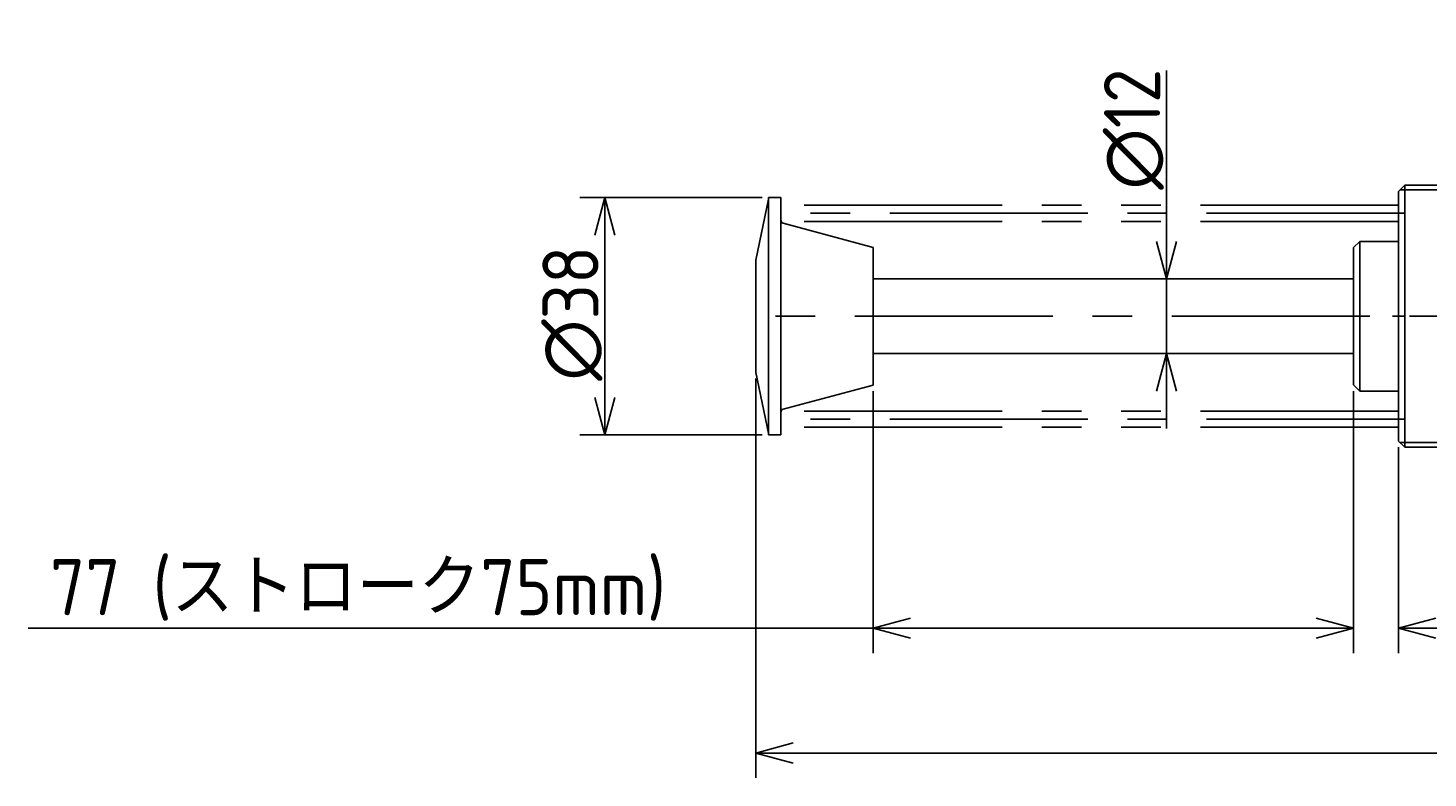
# Model space of a CAD drawing. Extents: x -2 to 365, y 126 to 249.
# Tile 1 of 2: x -2 to 222, y 126 to 246. Entities that reach past the tile are written whole.
import ezdxf

# ---------------------------------------------------------------- set-up
doc = ezdxf.new("R2010")
doc.units = 0
doc.header["$PDMODE"] = 3
doc.header["$PDSIZE"] = 2
doc.linetypes.add('CENTER', pattern=[50.8, 31.75, -6.35, 6.35, -6.35])
doc.linetypes.add('PHANTOM', pattern=[63.5, 31.75, -6.35, 6.35, -6.35, 6.35, -6.35])
doc.layers.get('0').update_dxf_attribs({"linetype": 'CONTINUOUS'})
doc.layers.get('DEFPOINTS').update_dxf_attribs({"linetype": 'CONTINUOUS'})
doc.layers.add('図形', color=7, linetype='CONTINUOUS')
doc.layers.add('寸法_文字', color=3, linetype='CONTINUOUS')
doc.layers.get('0').off()
doc.styles.add('DIMENSION', font='isocp.shx', dxfattribs={"bigfont": 'bigfont.shx'})
doc.dimstyles.get("Standard").update_dxf_attribs({"dimtxt": 0.18, "dimasz": 0.18, "dimexe": 0.18, "dimexo": 0.0625, "dimgap": 0.09, "dimtad": 0, "dimtih": 1, "dimtoh": 1, "dimzin": 0, "dimcen": 0.09, "dimazin": 3, "dimtfac": 1, "dimtofl": 0, "dimtmove": 0, "dimatfit": 3})

# ---------------------------------------------------------------- blocks, each defined once
blk = doc.blocks.new('_OPEN30')
at = {"color": 0, "linetype": 'BYBLOCK'}
for p, q in [((-1, 0.268), (0, 0)), ((0, 0), (-1, -0.268)), ((0, 0), (-1, 0))]:
    blk.add_line(p, q, dxfattribs=at)
blk = doc.blocks.new('*U11')
at = {"layer": '寸法_文字', "color": 3, "style": 'DIMENSION'}
blk.add_text('143', height=9, dxfattribs=at).set_placement((279.51, 151))
blk = doc.blocks.new('*D10')
at = {"layer": 'DEFPOINTS', "color": 0}
for p in [(217.20005, 180), (360.200085, 180), (217.20005, 150)]:
    blk.add_point(p, dxfattribs=at)
at = {"layer": '寸法_文字', "color": 3}
for p, q in [((217.20005, 179), (217.20005, 146)), ((360.200085, 179), (360.200085, 146)), ((354.200085, 150), (223.20005, 150))]:
    blk.add_line(p, q, dxfattribs=at)
at = {"layer": '寸法_文字'}
blk.add_blockref('*U11', (0, 0), dxfattribs=at)
at = {"layer": '寸法_文字', "color": 3, "xscale": 6, "yscale": 6, "zscale": 6, "rotation": 180}
blk.add_blockref('_OPEN30', (217.20005, 150), dxfattribs=at)
at = {"layer": '寸法_文字', "color": 3, "xscale": 6, "yscale": 6, "zscale": 6}
blk.add_blockref('_OPEN30', (360.200085, 150), dxfattribs=at)
blk = doc.blocks.new('*U13')
at = {"layer": '寸法_文字', "color": 3, "style": 'DIMENSION'}
blk.add_text('246', height=9, dxfattribs=at).set_placement((227.19, 131))
blk = doc.blocks.new('*D12')
at = {"layer": 'DEFPOINTS', "color": 0}
for p in [(114.20007, 191), (360.200085, 180), (114.20007, 130)]:
    blk.add_point(p, dxfattribs=at)
at = {"layer": '寸法_文字', "color": 3}
for p, q in [((114.20007, 190), (114.20007, 126)), ((360.200085, 179), (360.200085, 126)), ((354.200085, 130), (120.20007, 130))]:
    blk.add_line(p, q, dxfattribs=at)
at = {"layer": '寸法_文字'}
blk.add_blockref('*U13', (0, 0), dxfattribs=at)
at = {"layer": '寸法_文字', "color": 3, "xscale": 6, "yscale": 6, "zscale": 6, "rotation": 180}
blk.add_blockref('_OPEN30', (114.20007, 130), dxfattribs=at)
at = {"layer": '寸法_文字', "color": 3, "xscale": 6, "yscale": 6, "zscale": 6}
blk.add_blockref('_OPEN30', (360.200085, 130), dxfattribs=at)
blk = doc.blocks.new('*U15')
at = {"layer": '寸法_文字', "color": 3, "style": 'DIMENSION'}
blk.add_text('∅38', height=9, rotation=90, dxfattribs=at).set_placement((89, 189.65))
blk = doc.blocks.new('*D14')
at = {"layer": 'DEFPOINTS', "color": 0}
for p in [(116.20007, 219), (90, 181), (116.20007, 181)]:
    blk.add_point(p, dxfattribs=at)
at = {"layer": '寸法_文字', "color": 3}
for p, q in [((115.20007, 219), (86, 219)), ((90, 213), (90, 187)), ((115.20007, 181), (86, 181))]:
    blk.add_line(p, q, dxfattribs=at)
at = {"layer": '寸法_文字', "color": 3, "xscale": 6, "yscale": 6, "zscale": 6}
for p, rotation in [((90, 219), 90), ((90, 181), 270)]:
    blk.add_blockref('_OPEN30', p, dxfattribs=dict(at, rotation=rotation))
at = {"layer": '寸法_文字'}
blk.add_blockref('*U15', (0, 0), dxfattribs=at)
blk = doc.blocks.new('*U17')
at = {"layer": '寸法_文字', "color": 3, "style": 'DIMENSION'}
blk.add_text('∅12', height=9, rotation=90, dxfattribs=at).set_placement((179, 220.28))
blk = doc.blocks.new('*D16')
at = {"layer": 'DEFPOINTS', "color": 0}
for p in [(171.5, 206), (180, 206), (171.5, 194)]:
    blk.add_point(p, dxfattribs=at)
at = {"layer": '寸法_文字', "color": 3}
for p, q in [((180, 212), (180, 239.37)), ((180, 194), (180, 206)), ((180, 188), (180, 182))]:
    blk.add_line(p, q, dxfattribs=at)
at = {"layer": '寸法_文字'}
blk.add_blockref('*U17', (0, 0), dxfattribs=at)
at = {"layer": '寸法_文字', "color": 3, "xscale": 6, "yscale": 6, "zscale": 6}
for p, rotation in [((180, 206), 270), ((180, 194), 90)]:
    blk.add_blockref('_OPEN30', p, dxfattribs=dict(at, rotation=rotation))

msp = doc.modelspace()

# ---------------------------------------------------------------- linework, layer by layer
at = {"layer": '図形'}
for p, q in [((217.20007, 220), (218.20007, 221)), ((217.20007, 180), (217.20007, 220)), ((359.200085, 221), (218.20009, 221)), ((218.20009, 179), (218.20009, 221)), ((116.20007, 218.74999), (114.20007, 208.999992)), ((116.20007, 181), (116.20007, 219)), ((118.20007, 219), (116.20007, 219)), ((118.20007, 181), (118.20007, 219)), ((133.00009, 211.03434), (118.57064, 214.9007)), ((133.00006, 188.965637), (133.00006, 211.03436)), ((210, 211), (210, 189.000015)), ((211.00001, 212), (210.00001, 211)), ((217.20007, 212), (210.99998, 212)), ((211.00003, 188), (211.00003, 212)), ((114.20007, 209), (114.20007, 191)), ((210, 206), (133.00006, 206)), ((218.25386, 200), (216.26042, 200)), ((210, 194), (133.00006, 194)), ((116.20007, 181.25), (114.20007, 191.000008)), ((133.00006, 188.965622), (118.57068, 185.099281)), ((211, 188.000031), (210, 189.000031)), ((217.20007, 188), (211.00001, 188)), ((118.20007, 181), (116.20007, 181)), ((218.20005, 178.999992), (217.20005, 180)), ((359.200085, 179), (218.20009, 179))]:
    msp.add_line(p, q, dxfattribs=at)
at = {"layer": '図形', "color": 3}
for p, q in [((360.087353, 220.25), (217.45007, 220.25)), ((360.087353, 179.75), (217.45007, 179.75))]:
    msp.add_line(p, q, dxfattribs=at)
at = {"layer": '図形', "color": 5, "linetype": 'PHANTOM'}
for p, q in [((217.20007, 217.8), (118.20007, 217.8)), ((217.20007, 215.2), (118.20007, 215.2)), ((217.20007, 184.800003), (118.20007, 184.800003)), ((217.20007, 182.199997), (118.20007, 182.199997))]:
    msp.add_line(p, q, dxfattribs=at)
at = {"layer": '図形', "color": 3, "linetype": 'CENTER'}
for p, q in [((218.20009, 216.5), (118.09784, 216.5)), ((365, 200), (112.16421, 200)), ((218.20009, 183.5), (118.09784, 183.5))]:
    msp.add_line(p, q, dxfattribs=at)
at = {"layer": '図形'}
for centre, start, end in [((118.70007, 215.38365), 180, 255.00168), ((118.70007, 184.616333), 104.99832, 180)]:
    msp.add_arc(centre, 0.5, start, end, dxfattribs=at)
at = {"layer": '寸法_文字', "color": 3}
for p, q in [((133.00006, 188.000031), (133.00006, 146)), ((210, 188.000031), (210, 146)), ((-2.464951, 150), (133.00006, 150)), ((204, 150), (139.00006, 150))]:
    msp.add_line(p, q, dxfattribs=at)

# ---------------------------------------------------------------- block references
at = {"layer": '寸法_文字', "color": 3, "xscale": 6, "yscale": 6, "zscale": 6, "rotation": 180}
msp.add_blockref('_OPEN30', (133.00006, 150), dxfattribs=at)
at = {"layer": '寸法_文字', "color": 3, "xscale": 6, "yscale": 6, "zscale": 6}
msp.add_blockref('_OPEN30', (210, 150), dxfattribs=at)

# ---------------------------------------------------------------- texts
at = {"layer": '寸法_文字', "color": 3, "style": 'DIMENSION'}
msp.add_text('77 (ストローク75mm)', height=9, dxfattribs=at).set_placement((1.051988, 152.088236))

# ---------------------------------------------------------------- dimensions: what is measured, and where the dimension line sits
at = {"layer": '寸法_文字'}
for base, p1, p2, override, picture, middle in [((180, 206), (171.50003, 194), (171.50003, 206), {"dimscale": 2, "dimse1": 1, "dimse2": 1}, '*D16', (180, 230)), ((90, 181), (116.20007, 219), (116.20007, 181), {"dimscale": 2}, '*D14', (90, 200))]:
    dim = msp.add_linear_dim(base=base, p1=p1, p2=p2, angle=90, text='%%c<>', dimstyle='Standard', override=override, dxfattribs=at)
    dim.commit()
    dim.dimension.update_dxf_attribs({"geometry": picture, "text_midpoint": middle, "dimtype": 128})
for base, p2, picture, middle in [((114.20007, 130), (114.20007, 191), '*D12', (237.200077, 130)), ((217.20005, 150), (217.20005, 180), '*D10', (288.700067, 150))]:
    dim = msp.add_linear_dim(base=base, p1=(360.200085, 180), p2=p2, dimstyle='Standard', override={"dimscale": 2}, dxfattribs=at)
    dim.commit()
    dim.dimension.update_dxf_attribs({"geometry": picture, "text_midpoint": middle, "dimtype": 128})

doc.saveas('drawing.dxf')
